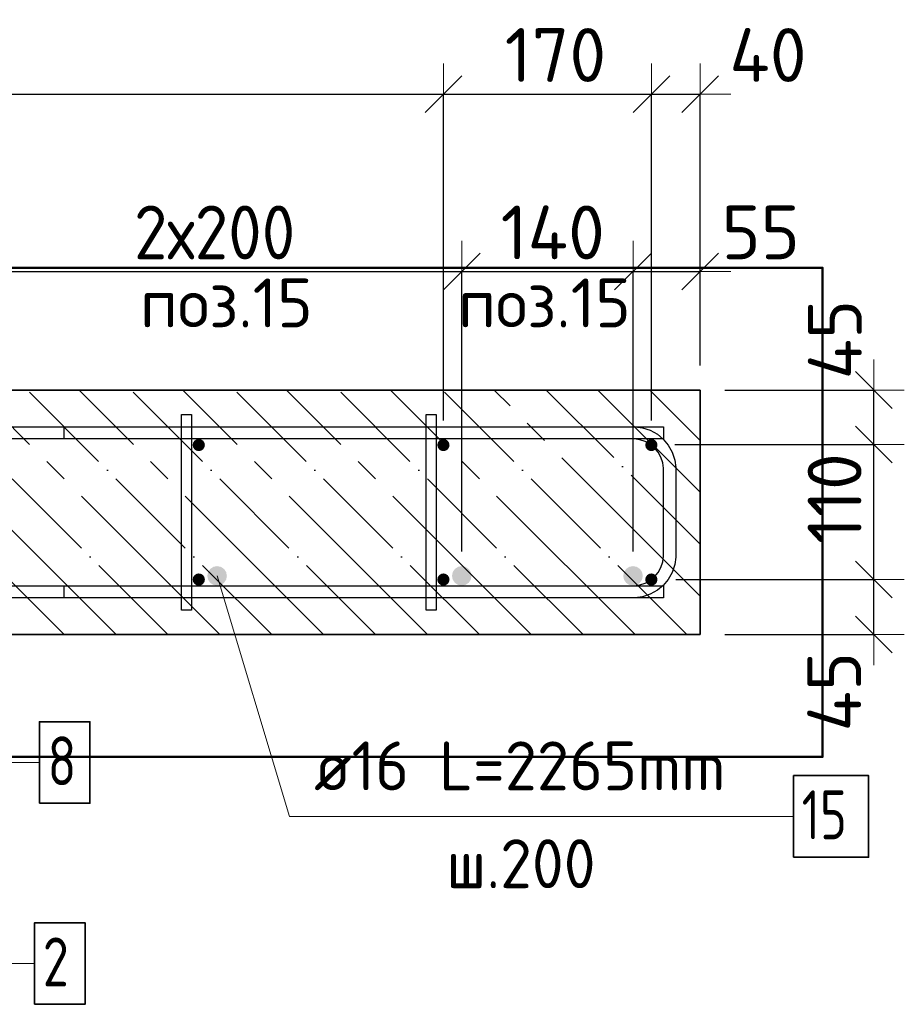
# Model space of a CAD drawing. Header units: millimetres. Extents: x -2995 to 60896, y -2809 to 57831.
# Tile 83 of 169: x 40018 to 40741, y 20949 to 21755. Entities that reach past the tile are written whole.
import ezdxf

# ---------------------------------------------------------------- set-up
doc = ezdxf.new("R2010")
doc.units = ezdxf.units.MM
doc.header["$PDMODE"] = 65
doc.linetypes.add('______11', pattern=[100, 80, -10, 0, -10])
doc.linetypes.add('______5', pattern=[220, 160, -20, 20, -20])
for name, color, linetype, lineweight in [('Standard', 7, 'Continuous', 25), ('Арм.стержн. Арматура края', 96, 'Continuous', 35), ('Арм.стержн. вертикальными 1', 22, 'Continuous', 35), ('Арм.стержн.горизонт. 1', 180, 'Continuous', 35), ('Размерная линия_ общее', 7, 'Continuous', 13)]:
    doc.layers.add(name, color=color, linetype=linetype, lineweight=lineweight)
doc.layers.add('Арм.стержн. вертикальными 2', color=7, linetype='Continuous', lineweight=35, true_color=0x006e00)
doc.layers.add('Арм.стержн.Стяжки', color=7, linetype='Continuous', lineweight=35, true_color=0x501e0f)
doc.styles.add('ISOCPEUR', font='ISOCPEUR')
doc.dimstyles.new('DIMSTYLE_3', dxfattribs={"dimtxt": 44, "dimasz": 50, "dimexe": 0, "dimexo": 0, "dimgap": 22, "dimtad": 2, "dimdec": 0, "dimrnd": 5, "dimzin": 12, "dimdsep": 46, "dimtxsty": 'ISOCPEUR', "dimblk1": 'ALL_ML_STRICH', "dimblk2": 'ALL_ML_STRICH', "dimsah": 1, "dimcen": 0, "dimclrd": 7, "dimclre": 256, "dimclrt": 7, "dimadec": 0, "dimazin": 0, "dimtfac": 1, "dimtdec": 0, "dimtix": 1, "dimtmove": 2, "dimatfit": 3, "dimfxl": 0, "dimtvp": 1.2, "dimtzin": 0, "dimlwd": 0, "dimlwe": -3, "dimarcsym": 0})
doc.dimstyles.new('DIMSTYLE_5', dxfattribs={"dimtxt": 44, "dimasz": 50, "dimexe": 0, "dimexo": 0, "dimgap": 22, "dimtad": 2, "dimdec": 0, "dimrnd": 5, "dimzin": 12, "dimdsep": 46, "dimtxsty": 'ISOCPEUR', "dimblk1": 'ALL_ML_STRICH', "dimblk2": 'ALL_ML_STRICH', "dimsah": 1, "dimcen": 0, "dimclrd": 7, "dimclre": 256, "dimclrt": 7, "dimadec": 0, "dimazin": 0, "dimtfac": 1, "dimtdec": 0, "dimtix": 1, "dimtmove": 2, "dimatfit": 3, "dimfxl": 0, "dimtzin": 0, "dimlwd": 0, "dimlwe": -3, "dimarcsym": 0})

# ---------------------------------------------------------------- blocks, each defined once
blk = doc.blocks.new('ALL_ML_STRICH')
at = {"color": 0, "linetype": 'ByBlock', "lineweight": -2}
for p, q in [((0, -0.5), (0, 0.5)), ((-0.3, -0.3), (0.3, 0.3)), ((-1, 0), (0.5, 0))]:
    blk.add_line(p, q, dxfattribs=at)
blk = doc.blocks.new('*D195')
at = {"layer": 'DEFPOINTS', "color": 7, "linetype": 'Continuous', "lineweight": 13, "transparency": 33554687}
for p in [(40534.04, 21296.79), (40574.04, 21251.79), (40715.83, 21251.79)]:
    blk.add_point(p, dxfattribs=at)
at = {"layer": 'Размерная линия_ общее', "color": 253, "linetype": 'Continuous', "lineweight": -2, "true_color": 0xa0a0a0, "transparency": 33554687}
for p, q in [((40554.04, 21296.79), (40715.83, 21296.79)), ((40594.04, 21251.79), (40715.83, 21251.79))]:
    blk.add_line(p, q, dxfattribs=at)
at = {"layer": 'Размерная линия_ общее', "color": 7, "linetype": 'Continuous', "lineweight": -2, "transparency": 33554687}
blk.add_line((40715.83, 21251.79), (40715.83, 21296.79), dxfattribs=at)
at = {"layer": 'Размерная линия_ общее', "color": 7, "linetype": 'Continuous', "lineweight": 13, "transparency": 33554687, "xscale": 50, "yscale": 50, "zscale": 50}
for p, rotation in [((40715.83, 21296.79), 90), ((40715.83, 21251.79), 270)]:
    blk.add_blockref('ALL_ML_STRICH', p, dxfattribs=dict(at, rotation=rotation))
at = {"layer": 'Размерная линия_ общее', "color": 7, "linetype": 'Continuous', "lineweight": 13, "transparency": 33554687, "insert": (40683.52, 21205.11), "char_height": 44, "width": 88, "attachment_point": 5, "rotation": 90, "style": 'ISOCPEUR'}
blk.add_mtext('\\A1;{45}', dxfattribs=at)
blk = doc.blocks.new('*D196')
at = {"layer": 'DEFPOINTS', "color": 7, "linetype": 'Continuous', "lineweight": 13, "transparency": 33554687}
for p in [(40533.3, 21407.3), (40534.04, 21296.79), (40715.83, 21296.79)]:
    blk.add_point(p, dxfattribs=at)
at = {"layer": 'Размерная линия_ общее', "color": 253, "linetype": 'Continuous', "lineweight": -2, "true_color": 0xa0a0a0, "transparency": 33554687}
for p, q in [((40553.3, 21407.3), (40715.83, 21407.3)), ((40554.04, 21296.79), (40715.83, 21296.79))]:
    blk.add_line(p, q, dxfattribs=at)
at = {"layer": 'Размерная линия_ общее', "color": 7, "linetype": 'Continuous', "lineweight": -2, "transparency": 33554687}
blk.add_line((40715.83, 21296.79), (40715.83, 21407.3), dxfattribs=at)
at = {"layer": 'Размерная линия_ общее', "color": 7, "linetype": 'Continuous', "lineweight": 13, "transparency": 33554687, "xscale": 50, "yscale": 50, "zscale": 50}
for p, rotation in [((40715.83, 21407.3), 90), ((40715.83, 21296.79), 270)]:
    blk.add_blockref('ALL_ML_STRICH', p, dxfattribs=dict(at, rotation=rotation))
at = {"layer": 'Размерная линия_ общее', "color": 7, "linetype": 'Continuous', "lineweight": 13, "transparency": 33554687, "insert": (40683.83, 21363.04), "char_height": 44, "width": 132, "attachment_point": 5, "rotation": 90, "style": 'ISOCPEUR'}
blk.add_mtext('\\A1;{110}', dxfattribs=at)
blk = doc.blocks.new('*D197')
at = {"layer": 'DEFPOINTS', "color": 7, "linetype": 'Continuous', "lineweight": 13, "transparency": 33554687}
for p in [(40574.04, 21451.79), (40533.3, 21407.3), (40715.83, 21407.3)]:
    blk.add_point(p, dxfattribs=at)
at = {"layer": 'Размерная линия_ общее', "color": 253, "linetype": 'Continuous', "lineweight": -2, "true_color": 0xa0a0a0, "transparency": 33554687}
for p, q in [((40594.04, 21451.79), (40715.83, 21451.79)), ((40553.3, 21407.3), (40715.83, 21407.3))]:
    blk.add_line(p, q, dxfattribs=at)
at = {"layer": 'Размерная линия_ общее', "color": 7, "linetype": 'Continuous', "lineweight": -2, "transparency": 33554687}
blk.add_line((40715.83, 21407.3), (40715.83, 21451.79), dxfattribs=at)
at = {"layer": 'Размерная линия_ общее', "color": 7, "linetype": 'Continuous', "lineweight": 13, "transparency": 33554687, "xscale": 50, "yscale": 50, "zscale": 50}
for p, rotation in [((40715.83, 21451.79), 90), ((40715.83, 21407.3), 270)]:
    blk.add_blockref('ALL_ML_STRICH', p, dxfattribs=dict(at, rotation=rotation))
at = {"layer": 'Размерная линия_ общее', "color": 7, "linetype": 'Continuous', "lineweight": 13, "transparency": 33554687, "insert": (40684.07, 21493.01), "char_height": 44, "width": 88, "attachment_point": 5, "rotation": 90, "style": 'ISOCPEUR'}
blk.add_mtext('\\A1;{45}', dxfattribs=at)
blk = doc.blocks.new('*D201')
at = {"layer": 'DEFPOINTS', "color": 7, "linetype": 'Continuous', "lineweight": 13, "transparency": 33554687}
for p in [(39979.04, 21548.64), (39979.04, 21299.79), (40379.04, 21299.79)]:
    blk.add_point(p, dxfattribs=at)
at = {"layer": 'Размерная линия_ общее', "color": 253, "linetype": 'Continuous', "lineweight": -2, "true_color": 0xa0a0a0, "transparency": 33554687}
for p, q in [((39979.04, 21319.79), (39979.04, 21548.64)), ((40379.04, 21319.79), (40379.04, 21548.64))]:
    blk.add_line(p, q, dxfattribs=at)
at = {"layer": 'Размерная линия_ общее', "color": 7, "linetype": 'Continuous', "lineweight": -2, "transparency": 33554687}
blk.add_line((39979.04, 21548.64), (40379.04, 21548.64), dxfattribs=at)
at = {"layer": 'Размерная линия_ общее', "color": 7, "linetype": 'Continuous', "lineweight": 13, "transparency": 33554687, "xscale": 50, "yscale": 50, "zscale": 50, "rotation": 180}
blk.add_blockref('ALL_ML_STRICH', (39979.04, 21548.64), dxfattribs=at)
at = {"layer": 'Размерная линия_ общее', "color": 7, "linetype": 'Continuous', "lineweight": 13, "transparency": 33554687, "xscale": 50, "yscale": 50, "zscale": 50}
blk.add_blockref('ALL_ML_STRICH', (40379.04, 21548.64), dxfattribs=at)
at = {"layer": 'Размерная линия_ общее', "color": 7, "linetype": 'Continuous', "lineweight": 13, "transparency": 33554687, "insert": (40111.04, 21602.64), "char_height": 44, "width": 2.2, "attachment_point": 1, "line_spacing_factor": 0.60241, "style": 'ISOCPEUR'}
blk.add_mtext('\\W0.91;2х200', dxfattribs=at)
blk = doc.blocks.new('*D202')
at = {"layer": 'DEFPOINTS', "color": 7, "linetype": 'Continuous', "lineweight": 13, "transparency": 33554687}
for p in [(40379.04, 21548.64), (40379.04, 21299.79), (40519.04, 21299.79)]:
    blk.add_point(p, dxfattribs=at)
at = {"layer": 'Размерная линия_ общее', "color": 253, "linetype": 'Continuous', "lineweight": -2, "true_color": 0xa0a0a0, "transparency": 33554687}
for p, q in [((40379.04, 21319.79), (40379.04, 21548.64)), ((40519.04, 21319.79), (40519.04, 21548.64))]:
    blk.add_line(p, q, dxfattribs=at)
at = {"layer": 'Размерная линия_ общее', "color": 7, "linetype": 'Continuous', "lineweight": -2, "transparency": 33554687}
blk.add_line((40379.04, 21548.64), (40519.04, 21548.64), dxfattribs=at)
at = {"layer": 'Размерная линия_ общее', "color": 7, "linetype": 'Continuous', "lineweight": 13, "transparency": 33554687, "xscale": 50, "yscale": 50, "zscale": 50, "rotation": 180}
blk.add_blockref('ALL_ML_STRICH', (40379.04, 21548.64), dxfattribs=at)
at = {"layer": 'Размерная линия_ общее', "color": 7, "linetype": 'Continuous', "lineweight": 13, "transparency": 33554687, "xscale": 50, "yscale": 50, "zscale": 50}
blk.add_blockref('ALL_ML_STRICH', (40519.04, 21548.64), dxfattribs=at)
at = {"layer": 'Размерная линия_ общее', "color": 7, "linetype": 'Continuous', "lineweight": 13, "transparency": 33554687, "insert": (40453.44, 21580.64), "char_height": 44, "width": 132, "attachment_point": 5, "style": 'ISOCPEUR'}
blk.add_mtext('\\A1;{140}', dxfattribs=at)
blk = doc.blocks.new('*D203')
at = {"layer": 'DEFPOINTS', "color": 7, "linetype": 'Continuous', "lineweight": 13, "transparency": 33554687}
for p in [(40519.04, 21548.64), (40574.04, 21451.79), (40519.04, 21299.79)]:
    blk.add_point(p, dxfattribs=at)
at = {"layer": 'Размерная линия_ общее', "color": 253, "linetype": 'Continuous', "lineweight": -2, "true_color": 0xa0a0a0, "transparency": 33554687}
for p, q in [((40519.04, 21319.79), (40519.04, 21548.64)), ((40574.04, 21471.79), (40574.04, 21548.64))]:
    blk.add_line(p, q, dxfattribs=at)
at = {"layer": 'Размерная линия_ общее', "color": 7, "linetype": 'Continuous', "lineweight": -2, "transparency": 33554687}
blk.add_line((40519.04, 21548.64), (40574.04, 21548.64), dxfattribs=at)
at = {"layer": 'Размерная линия_ общее', "color": 7, "linetype": 'Continuous', "lineweight": 13, "transparency": 33554687, "xscale": 50, "yscale": 50, "zscale": 50, "rotation": 180}
blk.add_blockref('ALL_ML_STRICH', (40519.04, 21548.64), dxfattribs=at)
at = {"layer": 'Размерная линия_ общее', "color": 7, "linetype": 'Continuous', "lineweight": 13, "transparency": 33554687, "xscale": 50, "yscale": 50, "zscale": 50}
blk.add_blockref('ALL_ML_STRICH', (40574.04, 21548.64), dxfattribs=at)
at = {"layer": 'Размерная линия_ общее', "color": 7, "linetype": 'Continuous', "lineweight": 13, "transparency": 33554687, "insert": (40623.43, 21580.71), "char_height": 44, "width": 88, "attachment_point": 5, "style": 'ISOCPEUR'}
blk.add_mtext('\\A1;{55}', dxfattribs=at)
blk = doc.blocks.new('*D375')
at = {"layer": 'DEFPOINTS', "color": 7, "linetype": 'Continuous', "lineweight": 13, "transparency": 33554687}
for p in [(39164.04, 21693.73), (39164.04, 21406.79), (40364.04, 21406.79)]:
    blk.add_point(p, dxfattribs=at)
at = {"layer": 'Размерная линия_ общее', "color": 253, "linetype": 'Continuous', "lineweight": -2, "true_color": 0xa0a0a0, "transparency": 33554687}
for p, q in [((39164.04, 21426.79), (39164.04, 21693.73)), ((40364.04, 21426.79), (40364.04, 21693.73))]:
    blk.add_line(p, q, dxfattribs=at)
at = {"layer": 'Размерная линия_ общее', "color": 7, "linetype": 'Continuous', "lineweight": -2, "transparency": 33554687}
blk.add_line((39164.04, 21693.73), (40364.04, 21693.73), dxfattribs=at)
at = {"layer": 'Размерная линия_ общее', "color": 7, "linetype": 'Continuous', "lineweight": 13, "transparency": 33554687, "xscale": 50, "yscale": 50, "zscale": 50, "rotation": 180}
blk.add_blockref('ALL_ML_STRICH', (39164.04, 21693.73), dxfattribs=at)
at = {"layer": 'Размерная линия_ общее', "color": 7, "linetype": 'Continuous', "lineweight": 13, "transparency": 33554687, "xscale": 50, "yscale": 50, "zscale": 50}
blk.add_blockref('ALL_ML_STRICH', (40364.04, 21693.73), dxfattribs=at)
at = {"layer": 'Размерная линия_ общее', "color": 7, "linetype": 'Continuous', "lineweight": 13, "transparency": 33554687, "insert": (39630.04, 21747.73), "char_height": 44, "width": 2.2, "attachment_point": 1, "line_spacing_factor": 0.60241, "style": 'ISOCPEUR'}
blk.add_mtext('\\W0.91;6х200=1200', dxfattribs=at)
blk = doc.blocks.new('*D376')
at = {"layer": 'DEFPOINTS', "color": 7, "linetype": 'Continuous', "lineweight": 13, "transparency": 33554687}
for p in [(40364.04, 21693.73), (40364.04, 21406.79), (40534.04, 21406.79)]:
    blk.add_point(p, dxfattribs=at)
at = {"layer": 'Размерная линия_ общее', "color": 253, "linetype": 'Continuous', "lineweight": -2, "true_color": 0xa0a0a0, "transparency": 33554687}
for p, q in [((40364.04, 21426.79), (40364.04, 21693.73)), ((40534.04, 21426.79), (40534.04, 21693.73))]:
    blk.add_line(p, q, dxfattribs=at)
at = {"layer": 'Размерная линия_ общее', "color": 7, "linetype": 'Continuous', "lineweight": -2, "transparency": 33554687}
blk.add_line((40364.04, 21693.73), (40534.04, 21693.73), dxfattribs=at)
at = {"layer": 'Размерная линия_ общее', "color": 7, "linetype": 'Continuous', "lineweight": 13, "transparency": 33554687, "xscale": 50, "yscale": 50, "zscale": 50, "rotation": 180}
blk.add_blockref('ALL_ML_STRICH', (40364.04, 21693.73), dxfattribs=at)
at = {"layer": 'Размерная линия_ общее', "color": 7, "linetype": 'Continuous', "lineweight": 13, "transparency": 33554687, "xscale": 50, "yscale": 50, "zscale": 50}
blk.add_blockref('ALL_ML_STRICH', (40534.04, 21693.73), dxfattribs=at)
at = {"layer": 'Размерная линия_ общее', "color": 7, "linetype": 'Continuous', "lineweight": 13, "transparency": 33554687, "insert": (40455.64, 21725.73), "char_height": 44, "width": 132, "attachment_point": 5, "style": 'ISOCPEUR'}
blk.add_mtext('\\A1;{170}', dxfattribs=at)
blk = doc.blocks.new('*D377')
at = {"layer": 'DEFPOINTS', "color": 7, "linetype": 'Continuous', "lineweight": 13, "transparency": 33554687}
for p in [(40534.04, 21693.73), (40574.04, 21451.79), (40534.04, 21406.79)]:
    blk.add_point(p, dxfattribs=at)
at = {"layer": 'Размерная линия_ общее', "color": 253, "linetype": 'Continuous', "lineweight": -2, "true_color": 0xa0a0a0, "transparency": 33554687}
for p, q in [((40534.04, 21426.79), (40534.04, 21693.73)), ((40574.04, 21471.79), (40574.04, 21693.73))]:
    blk.add_line(p, q, dxfattribs=at)
at = {"layer": 'Размерная линия_ общее', "color": 7, "linetype": 'Continuous', "lineweight": -2, "transparency": 33554687}
blk.add_line((40534.04, 21693.73), (40574.04, 21693.73), dxfattribs=at)
at = {"layer": 'Размерная линия_ общее', "color": 7, "linetype": 'Continuous', "lineweight": 13, "transparency": 33554687, "xscale": 50, "yscale": 50, "zscale": 50, "rotation": 180}
blk.add_blockref('ALL_ML_STRICH', (40534.04, 21693.73), dxfattribs=at)
at = {"layer": 'Размерная линия_ общее', "color": 7, "linetype": 'Continuous', "lineweight": 13, "transparency": 33554687, "xscale": 50, "yscale": 50, "zscale": 50}
blk.add_blockref('ALL_ML_STRICH', (40574.04, 21693.73), dxfattribs=at)
at = {"layer": 'Размерная линия_ общее', "color": 7, "linetype": 'Continuous', "lineweight": 13, "transparency": 33554687, "insert": (40629.39, 21725.72), "char_height": 44, "width": 88, "attachment_point": 5, "style": 'ISOCPEUR'}
blk.add_mtext('\\A1;{40}', dxfattribs=at)

msp = doc.modelspace()

# ---------------------------------------------------------------- hatches: boundary and pattern name
at = {"layer": 'Арм.стержн. вертикальными 1', "linetype": 'Continuous', "lineweight": 50, "transparency": 33554687}
for points in [[(40164.04, 21401.79), (40165.96, 21402.17), (40167.58, 21403.25), (40168.66, 21404.87), (40169.04, 21406.79), (40168.66, 21408.7), (40167.58, 21410.32), (40165.96, 21411.41), (40164.04, 21411.79), (40162.13, 21411.41), (40160.51, 21410.32), (40159.42, 21408.7), (40159.04, 21406.79), (40159.42, 21404.87), (40160.51, 21403.25), (40162.13, 21402.17)], [(40364.04, 21401.79), (40365.96, 21402.17), (40367.58, 21403.25), (40368.66, 21404.87), (40369.04, 21406.79), (40368.66, 21408.7), (40367.58, 21410.32), (40365.96, 21411.41), (40364.04, 21411.79), (40362.13, 21411.41), (40360.51, 21410.32), (40359.42, 21408.7), (40359.04, 21406.79), (40359.42, 21404.87), (40360.51, 21403.25), (40362.13, 21402.17)], [(40534.04, 21401.79), (40535.96, 21402.17), (40537.58, 21403.25), (40538.66, 21404.87), (40539.04, 21406.79), (40538.66, 21408.7), (40537.58, 21410.32), (40535.96, 21411.41), (40534.04, 21411.79), (40532.13, 21411.41), (40530.51, 21410.32), (40529.42, 21408.7), (40529.04, 21406.79), (40529.42, 21404.87), (40530.51, 21403.25), (40532.13, 21402.17)], [(40164.04, 21291.79), (40165.96, 21292.17), (40167.58, 21293.25), (40168.66, 21294.87), (40169.04, 21296.79), (40168.66, 21298.7), (40167.58, 21300.32), (40165.96, 21301.41), (40164.04, 21301.79), (40162.13, 21301.41), (40160.51, 21300.32), (40159.42, 21298.7), (40159.04, 21296.79), (40159.42, 21294.87), (40160.51, 21293.25), (40162.13, 21292.17)], [(40364.04, 21291.79), (40365.96, 21292.17), (40367.58, 21293.25), (40368.66, 21294.87), (40369.04, 21296.79), (40368.66, 21298.7), (40367.58, 21300.32), (40365.96, 21301.41), (40364.04, 21301.79), (40362.13, 21301.41), (40360.51, 21300.32), (40359.42, 21298.7), (40359.04, 21296.79), (40359.42, 21294.87), (40360.51, 21293.25), (40362.13, 21292.17)], [(40534.04, 21291.79), (40535.96, 21292.17), (40537.58, 21293.25), (40538.66, 21294.87), (40539.04, 21296.79), (40538.66, 21298.7), (40537.58, 21300.32), (40535.96, 21301.41), (40534.04, 21301.79), (40532.13, 21301.41), (40530.51, 21300.32), (40529.42, 21298.7), (40529.04, 21296.79), (40529.42, 21294.87), (40530.51, 21293.25), (40532.13, 21292.17)]]:
    msp.add_hatch(color=4, dxfattribs=at).paths.add_polyline_path(points)
at = {"layer": 'Арм.стержн. вертикальными 2', "linetype": 'Continuous', "lineweight": 50, "transparency": 33554687}
for points in [[(40179.04, 21291.79), (40182.1, 21292.4), (40184.7, 21294.13), (40186.43, 21296.73), (40187.04, 21299.79), (40186.43, 21302.85), (40184.7, 21305.44), (40182.1, 21307.18), (40179.04, 21307.79), (40175.98, 21307.18), (40173.39, 21305.44), (40171.65, 21302.85), (40171.04, 21299.79), (40171.65, 21296.73), (40173.39, 21294.13), (40175.98, 21292.4)], [(40379.04, 21291.79), (40382.1, 21292.4), (40384.7, 21294.13), (40386.43, 21296.73), (40387.04, 21299.79), (40386.43, 21302.85), (40384.7, 21305.44), (40382.1, 21307.18), (40379.04, 21307.79), (40375.98, 21307.18), (40373.39, 21305.44), (40371.65, 21302.85), (40371.04, 21299.79), (40371.65, 21296.73), (40373.39, 21294.13), (40375.98, 21292.4)], [(40519.04, 21291.79), (40522.1, 21292.4), (40524.7, 21294.13), (40526.43, 21296.73), (40527.04, 21299.79), (40526.43, 21302.85), (40524.7, 21305.44), (40522.1, 21307.18), (40519.04, 21307.79), (40515.98, 21307.18), (40513.39, 21305.44), (40511.65, 21302.85), (40511.04, 21299.79), (40511.65, 21296.73), (40513.39, 21294.13), (40515.98, 21292.4)]]:
    msp.add_hatch(color=7, dxfattribs=at).paths.add_polyline_path(points)

# ---------------------------------------------------------------- linework, layer by layer
at = {"layer": 'Standard', "color": 7, "linetype": 'Continuous', "lineweight": 50, "transparency": 33554687}
msp.add_lwpolyline([(39024.04, 21551.79), (39024.04, 21151.79), (40674.04, 21151.79), (40674.04, 21551.79), (39024.04, 21551.79)], dxfattribs=at)
at = {"layer": 'Арм.стержн. Арматура края', "color": 4, "linetype": 'Continuous', "lineweight": 25, "transparency": 33554687}
msp.add_lwpolyline([(40054.04, 21421.79), (40520.7, 21421.79), (40526.8, 21420.94), (40533.15, 21418.85), (40538.99, 21415.57), (40543.81, 21411.55), (40547.83, 21406.74), (40551.1, 21400.89), (40553.19, 21394.54), (40554.04, 21388.44), (40554.04, 21315.13), (40553.19, 21309.03), (40551.1, 21302.68), (40547.83, 21296.84), (40543.81, 21292.02), (40538.99, 21288), (40533.15, 21284.73), (40526.8, 21282.64), (40520.7, 21281.79), (40054.04, 21281.79), (40054.04, 21291.79), (40520, 21291.79), (40524.52, 21292.42), (40529.1, 21293.93), (40533.3, 21296.27), (40536.71, 21299.12), (40539.56, 21302.54), (40541.91, 21306.73), (40543.41, 21311.31), (40544.04, 21315.83), (40544.04, 21387.75), (40543.41, 21392.27), (40541.91, 21396.85), (40539.56, 21401.04), (40536.71, 21404.45), (40533.3, 21407.3), (40529.1, 21409.65), (40524.52, 21411.16), (40520, 21411.79), (40054.04, 21411.79), (40054.04, 21421.79)], dxfattribs=at)
msp.add_lwpolyline([(40054.04, 21421.79), (40520.7, 21421.79), (40526.8, 21420.94), (40533.15, 21418.85), (40538.99, 21415.57), (40543.81, 21411.55), (40547.83, 21406.74), (40551.1, 21400.89), (40553.19, 21394.54), (40554.04, 21388.44), (40554.04, 21315.13), (40553.19, 21309.03), (40551.1, 21302.68), (40547.83, 21296.84), (40543.81, 21292.02), (40538.99, 21288), (40533.15, 21284.73), (40526.8, 21282.64), (40520.7, 21281.79), (40054.04, 21281.79), (40054.04, 21291.79), (40520, 21291.79), (40524.52, 21292.42), (40529.1, 21293.93), (40533.3, 21296.27), (40536.71, 21299.12), (40539.56, 21302.54), (40541.91, 21306.73), (40543.41, 21311.31), (40544.04, 21315.83), (40544.04, 21387.75), (40543.41, 21392.27), (40541.91, 21396.85), (40539.56, 21401.04), (40536.71, 21404.45), (40533.3, 21407.3), (40529.1, 21409.65), (40524.52, 21411.16), (40520, 21411.79), (40054.04, 21411.79), (40054.04, 21421.79)], dxfattribs=at)
msp.add_lwpolyline([(40054.04, 21421.79), (40520.7, 21421.79), (40526.8, 21420.94), (40533.15, 21418.85), (40538.99, 21415.57), (40543.81, 21411.55), (40547.83, 21406.74), (40551.1, 21400.89), (40553.19, 21394.54), (40554.04, 21388.44), (40554.04, 21315.13), (40553.19, 21309.03), (40551.1, 21302.68), (40547.83, 21296.84), (40543.81, 21292.02), (40538.99, 21288), (40533.15, 21284.73), (40526.8, 21282.64), (40520.7, 21281.79), (40054.04, 21281.79), (40054.04, 21291.79), (40520, 21291.79), (40524.52, 21292.42), (40529.1, 21293.93), (40533.3, 21296.27), (40536.71, 21299.12), (40539.56, 21302.54), (40541.91, 21306.73), (40543.41, 21311.31), (40544.04, 21315.83), (40544.04, 21387.75), (40543.41, 21392.27), (40541.91, 21396.85), (40539.56, 21401.04), (40536.71, 21404.45), (40533.3, 21407.3), (40529.1, 21409.65), (40524.52, 21411.16), (40520, 21411.79), (40054.04, 21411.79), (40054.04, 21421.79)], dxfattribs=at)
msp.add_lwpolyline([(40054.04, 21421.79), (40520.7, 21421.79), (40526.8, 21420.94), (40533.15, 21418.85), (40538.99, 21415.57), (40543.81, 21411.55), (40547.83, 21406.74), (40551.1, 21400.89), (40553.19, 21394.54), (40554.04, 21388.44), (40554.04, 21315.13), (40553.19, 21309.03), (40551.1, 21302.68), (40547.83, 21296.84), (40543.81, 21292.02), (40538.99, 21288), (40533.15, 21284.73), (40526.8, 21282.64), (40520.7, 21281.79), (40054.04, 21281.79), (40054.04, 21291.79), (40520, 21291.79), (40524.52, 21292.42), (40529.1, 21293.93), (40533.3, 21296.27), (40536.71, 21299.12), (40539.56, 21302.54), (40541.91, 21306.73), (40543.41, 21311.31), (40544.04, 21315.83), (40544.04, 21387.75), (40543.41, 21392.27), (40541.91, 21396.85), (40539.56, 21401.04), (40536.71, 21404.45), (40533.3, 21407.3), (40529.1, 21409.65), (40524.52, 21411.16), (40520, 21411.79), (40054.04, 21411.79), (40054.04, 21421.79)], dxfattribs=at)
msp.add_lwpolyline([(40054.04, 21421.79), (40520.7, 21421.79), (40526.8, 21420.94), (40533.15, 21418.85), (40538.99, 21415.57), (40543.81, 21411.55), (40547.83, 21406.74), (40551.1, 21400.89), (40553.19, 21394.54), (40554.04, 21388.44), (40554.04, 21315.13), (40553.19, 21309.03), (40551.1, 21302.68), (40547.83, 21296.84), (40543.81, 21292.02), (40538.99, 21288), (40533.15, 21284.73), (40526.8, 21282.64), (40520.7, 21281.79), (40054.04, 21281.79), (40054.04, 21291.79), (40520, 21291.79), (40524.52, 21292.42), (40529.1, 21293.93), (40533.3, 21296.27), (40536.71, 21299.12), (40539.56, 21302.54), (40541.91, 21306.73), (40543.41, 21311.31), (40544.04, 21315.83), (40544.04, 21387.75), (40543.41, 21392.27), (40541.91, 21396.85), (40539.56, 21401.04), (40536.71, 21404.45), (40533.3, 21407.3), (40529.1, 21409.65), (40524.52, 21411.16), (40520, 21411.79), (40054.04, 21411.79), (40054.04, 21421.79)], dxfattribs=at)
msp.add_lwpolyline([(40054.04, 21421.79), (40520.7, 21421.79), (40526.8, 21420.94), (40533.15, 21418.85), (40538.99, 21415.57), (40543.81, 21411.55), (40547.83, 21406.74), (40551.1, 21400.89), (40553.19, 21394.54), (40554.04, 21388.44), (40554.04, 21315.13), (40553.19, 21309.03), (40551.1, 21302.68), (40547.83, 21296.84), (40543.81, 21292.02), (40538.99, 21288), (40533.15, 21284.73), (40526.8, 21282.64), (40520.7, 21281.79), (40054.04, 21281.79), (40054.04, 21291.79), (40520, 21291.79), (40524.52, 21292.42), (40529.1, 21293.93), (40533.3, 21296.27), (40536.71, 21299.12), (40539.56, 21302.54), (40541.91, 21306.73), (40543.41, 21311.31), (40544.04, 21315.83), (40544.04, 21387.75), (40543.41, 21392.27), (40541.91, 21396.85), (40539.56, 21401.04), (40536.71, 21404.45), (40533.3, 21407.3), (40529.1, 21409.65), (40524.52, 21411.16), (40520, 21411.79), (40054.04, 21411.79), (40054.04, 21421.79)], dxfattribs=at)
msp.add_lwpolyline([(40054.04, 21421.79), (40520.7, 21421.79), (40526.8, 21420.94), (40533.15, 21418.85), (40538.99, 21415.57), (40543.81, 21411.55), (40547.83, 21406.74), (40551.1, 21400.89), (40553.19, 21394.54), (40554.04, 21388.44), (40554.04, 21315.13), (40553.19, 21309.03), (40551.1, 21302.68), (40547.83, 21296.84), (40543.81, 21292.02), (40538.99, 21288), (40533.15, 21284.73), (40526.8, 21282.64), (40520.7, 21281.79), (40054.04, 21281.79), (40054.04, 21291.79), (40520, 21291.79), (40524.52, 21292.42), (40529.1, 21293.93), (40533.3, 21296.27), (40536.71, 21299.12), (40539.56, 21302.54), (40541.91, 21306.73), (40543.41, 21311.31), (40544.04, 21315.83), (40544.04, 21387.75), (40543.41, 21392.27), (40541.91, 21396.85), (40539.56, 21401.04), (40536.71, 21404.45), (40533.3, 21407.3), (40529.1, 21409.65), (40524.52, 21411.16), (40520, 21411.79), (40054.04, 21411.79), (40054.04, 21421.79)], dxfattribs=at)
msp.add_lwpolyline([(40054.04, 21421.79), (40520.7, 21421.79), (40526.8, 21420.94), (40533.15, 21418.85), (40538.99, 21415.57), (40543.81, 21411.55), (40547.83, 21406.74), (40551.1, 21400.89), (40553.19, 21394.54), (40554.04, 21388.44), (40554.04, 21315.13), (40553.19, 21309.03), (40551.1, 21302.68), (40547.83, 21296.84), (40543.81, 21292.02), (40538.99, 21288), (40533.15, 21284.73), (40526.8, 21282.64), (40520.7, 21281.79), (40054.04, 21281.79), (40054.04, 21291.79), (40520, 21291.79), (40524.52, 21292.42), (40529.1, 21293.93), (40533.3, 21296.27), (40536.71, 21299.12), (40539.56, 21302.54), (40541.91, 21306.73), (40543.41, 21311.31), (40544.04, 21315.83), (40544.04, 21387.75), (40543.41, 21392.27), (40541.91, 21396.85), (40539.56, 21401.04), (40536.71, 21404.45), (40533.3, 21407.3), (40529.1, 21409.65), (40524.52, 21411.16), (40520, 21411.79), (40054.04, 21411.79), (40054.04, 21421.79)], dxfattribs=at)
msp.add_lwpolyline([(40054.04, 21421.79), (40520.7, 21421.79), (40526.8, 21420.94), (40533.15, 21418.85), (40538.99, 21415.57), (40543.81, 21411.55), (40547.83, 21406.74), (40551.1, 21400.89), (40553.19, 21394.54), (40554.04, 21388.44), (40554.04, 21315.13), (40553.19, 21309.03), (40551.1, 21302.68), (40547.83, 21296.84), (40543.81, 21292.02), (40538.99, 21288), (40533.15, 21284.73), (40526.8, 21282.64), (40520.7, 21281.79), (40054.04, 21281.79), (40054.04, 21291.79), (40520, 21291.79), (40524.52, 21292.42), (40529.1, 21293.93), (40533.3, 21296.27), (40536.71, 21299.12), (40539.56, 21302.54), (40541.91, 21306.73), (40543.41, 21311.31), (40544.04, 21315.83), (40544.04, 21387.75), (40543.41, 21392.27), (40541.91, 21396.85), (40539.56, 21401.04), (40536.71, 21404.45), (40533.3, 21407.3), (40529.1, 21409.65), (40524.52, 21411.16), (40520, 21411.79), (40054.04, 21411.79), (40054.04, 21421.79)], dxfattribs=at)
msp.add_lwpolyline([(40054.04, 21421.79), (40520.7, 21421.79), (40526.8, 21420.94), (40533.15, 21418.85), (40538.99, 21415.57), (40543.81, 21411.55), (40547.83, 21406.74), (40551.1, 21400.89), (40553.19, 21394.54), (40554.04, 21388.44), (40554.04, 21315.13), (40553.19, 21309.03), (40551.1, 21302.68), (40547.83, 21296.84), (40543.81, 21292.02), (40538.99, 21288), (40533.15, 21284.73), (40526.8, 21282.64), (40520.7, 21281.79), (40054.04, 21281.79), (40054.04, 21291.79), (40520, 21291.79), (40524.52, 21292.42), (40529.1, 21293.93), (40533.3, 21296.27), (40536.71, 21299.12), (40539.56, 21302.54), (40541.91, 21306.73), (40543.41, 21311.31), (40544.04, 21315.83), (40544.04, 21387.75), (40543.41, 21392.27), (40541.91, 21396.85), (40539.56, 21401.04), (40536.71, 21404.45), (40533.3, 21407.3), (40529.1, 21409.65), (40524.52, 21411.16), (40520, 21411.79), (40054.04, 21411.79), (40054.04, 21421.79)], dxfattribs=at)
msp.add_lwpolyline([(40054.04, 21421.79), (40520.7, 21421.79), (40526.8, 21420.94), (40533.15, 21418.85), (40538.99, 21415.57), (40543.81, 21411.55), (40547.83, 21406.74), (40551.1, 21400.89), (40553.19, 21394.54), (40554.04, 21388.44), (40554.04, 21315.13), (40553.19, 21309.03), (40551.1, 21302.68), (40547.83, 21296.84), (40543.81, 21292.02), (40538.99, 21288), (40533.15, 21284.73), (40526.8, 21282.64), (40520.7, 21281.79), (40054.04, 21281.79), (40054.04, 21291.79), (40520, 21291.79), (40524.52, 21292.42), (40529.1, 21293.93), (40533.3, 21296.27), (40536.71, 21299.12), (40539.56, 21302.54), (40541.91, 21306.73), (40543.41, 21311.31), (40544.04, 21315.83), (40544.04, 21387.75), (40543.41, 21392.27), (40541.91, 21396.85), (40539.56, 21401.04), (40536.71, 21404.45), (40533.3, 21407.3), (40529.1, 21409.65), (40524.52, 21411.16), (40520, 21411.79), (40054.04, 21411.79), (40054.04, 21421.79)], dxfattribs=at)
at = {"layer": 'Арм.стержн. вертикальными 1', "color": 7, "linetype": 'Continuous', "lineweight": 13, "transparency": 33554687}
for p, q in [((39617.77, 21147.22), (40033.77, 21147.22)), ((39613.8, 20982.79), (40029.8, 20982.79))]:
    msp.add_line(p, q, dxfattribs=at)
at = {"layer": 'Арм.стержн. вертикальными 1', "color": 7, "linetype": 'Continuous', "lineweight": 35, "transparency": 33554687}
for points in [[(40033.77, 21113.89), (40075.1, 21113.89), (40075.1, 21180.56), (40033.77, 21180.56), (40033.77, 21113.89)], [(40029.8, 20949.46), (40071.14, 20949.46), (40071.14, 21016.13), (40029.8, 21016.13), (40029.8, 20949.46)]]:
    msp.add_lwpolyline(points, dxfattribs=at)
at = {"layer": 'Арм.стержн. вертикальными 2', "color": 7, "linetype": 'Continuous', "lineweight": 13, "transparency": 33554687}
for q in [(40179.04, 21299.79), (40650.29, 21103.1)]:
    msp.add_line((40238.29, 21103.1), q, dxfattribs=at)
at = {"layer": 'Арм.стержн. вертикальными 2', "color": 7, "linetype": 'Continuous', "lineweight": 35, "transparency": 33554687}
msp.add_lwpolyline([(40650.29, 21069.77), (40711.62, 21069.77), (40711.62, 21136.43), (40650.29, 21136.43), (40650.29, 21069.77)], dxfattribs=at)
at = {"layer": 'Арм.стержн.горизонт. 1', "color": 52, "linetype": 'Continuous', "lineweight": 25, "transparency": 33554687}
for p, q in [((40574.04, 21451.79), (39124.04, 21451.79)), ((40574.04, 21251.79), (39124.04, 21251.79))]:
    msp.add_line(p, q, dxfattribs=at)
at = {"layer": 'Арм.стержн.горизонт. 1', "color": 4, "linetype": 'Continuous', "lineweight": 25, "transparency": 33554687}
for points in [[(39154.04, 21421.79), (40544.04, 21421.79), (40544.04, 21411.79), (39154.04, 21411.79), (39154.04, 21421.79)], [(39154.04, 21421.79), (40544.04, 21421.79), (40544.04, 21411.79), (39154.04, 21411.79), (39154.04, 21421.79)], [(39154.04, 21421.79), (40544.04, 21421.79), (40544.04, 21411.79), (39154.04, 21411.79), (39154.04, 21421.79)], [(39154.04, 21421.79), (40544.04, 21421.79), (40544.04, 21411.79), (39154.04, 21411.79), (39154.04, 21421.79)], [(39154.04, 21421.79), (40544.04, 21421.79), (40544.04, 21411.79), (39154.04, 21411.79), (39154.04, 21421.79)], [(39154.04, 21421.79), (40544.04, 21421.79), (40544.04, 21411.79), (39154.04, 21411.79), (39154.04, 21421.79)], [(39154.04, 21421.79), (40544.04, 21421.79), (40544.04, 21411.79), (39154.04, 21411.79), (39154.04, 21421.79)], [(39154.04, 21421.79), (40544.04, 21421.79), (40544.04, 21411.79), (39154.04, 21411.79), (39154.04, 21421.79)], [(39154.04, 21421.79), (40544.04, 21421.79), (40544.04, 21411.79), (39154.04, 21411.79), (39154.04, 21421.79)], [(39154.04, 21421.79), (40544.04, 21421.79), (40544.04, 21411.79), (39154.04, 21411.79), (39154.04, 21421.79)], [(39154.04, 21421.79), (40544.04, 21421.79), (40544.04, 21411.79), (39154.04, 21411.79), (39154.04, 21421.79)], [(39154.04, 21291.79), (40544.04, 21291.79), (40544.04, 21281.79), (39154.04, 21281.79), (39154.04, 21291.79)], [(39154.04, 21291.79), (40544.04, 21291.79), (40544.04, 21281.79), (39154.04, 21281.79), (39154.04, 21291.79)], [(39154.04, 21291.79), (40544.04, 21291.79), (40544.04, 21281.79), (39154.04, 21281.79), (39154.04, 21291.79)], [(39154.04, 21291.79), (40544.04, 21291.79), (40544.04, 21281.79), (39154.04, 21281.79), (39154.04, 21291.79)], [(39154.04, 21291.79), (40544.04, 21291.79), (40544.04, 21281.79), (39154.04, 21281.79), (39154.04, 21291.79)], [(39154.04, 21291.79), (40544.04, 21291.79), (40544.04, 21281.79), (39154.04, 21281.79), (39154.04, 21291.79)], [(39154.04, 21291.79), (40544.04, 21291.79), (40544.04, 21281.79), (39154.04, 21281.79), (39154.04, 21291.79)], [(39154.04, 21291.79), (40544.04, 21291.79), (40544.04, 21281.79), (39154.04, 21281.79), (39154.04, 21291.79)], [(39154.04, 21291.79), (40544.04, 21291.79), (40544.04, 21281.79), (39154.04, 21281.79), (39154.04, 21291.79)], [(39154.04, 21291.79), (40544.04, 21291.79), (40544.04, 21281.79), (39154.04, 21281.79), (39154.04, 21291.79)], [(39154.04, 21291.79), (40544.04, 21291.79), (40544.04, 21281.79), (39154.04, 21281.79), (39154.04, 21291.79)]]:
    msp.add_lwpolyline(points, dxfattribs=at)
at = {"layer": 'Арм.стержн.Стяжки', "color": 40, "linetype": 'Continuous', "lineweight": 25, "transparency": 33554687}
for points in [[(40158.04, 21431.79), (40158.04, 21271.79), (40150.04, 21271.79), (40150.04, 21431.79), (40158.04, 21431.79)], [(40158.04, 21431.79), (40158.04, 21271.79), (40150.04, 21271.79), (40150.04, 21431.79), (40158.04, 21431.79)], [(40158.04, 21431.79), (40158.04, 21271.79), (40150.04, 21271.79), (40150.04, 21431.79), (40158.04, 21431.79)], [(40158.04, 21431.79), (40158.04, 21271.79), (40150.04, 21271.79), (40150.04, 21431.79), (40158.04, 21431.79)], [(40358.04, 21431.79), (40358.04, 21271.79), (40350.04, 21271.79), (40350.04, 21431.79), (40358.04, 21431.79)], [(40358.04, 21431.79), (40358.04, 21271.79), (40350.04, 21271.79), (40350.04, 21431.79), (40358.04, 21431.79)], [(40358.04, 21431.79), (40358.04, 21271.79), (40350.04, 21271.79), (40350.04, 21431.79), (40358.04, 21431.79)]]:
    msp.add_lwpolyline(points, dxfattribs=at)
at = {"layer": 'Размерная линия_ общее', "color": 7, "linetype": 'Continuous', "lineweight": 35, "transparency": 33554687}
for p, q in [((40574.04, 21451.79), (39124.04, 21451.79)), ((40574.04, 21251.79), (40574.04, 21451.79)), ((39124.04, 21251.79), (40574.04, 21251.79))]:
    msp.add_line(p, q, dxfattribs=at)
at = {"layer": 'Размерная линия_ общее', "color": 253, "linetype": '______11', "lineweight": -3, "true_color": 0xababab, "transparency": 33554687}
for p, q in [((40054, 21251.79), (39854, 21451.79)), ((40138.85, 21251.79), (39938.85, 21451.79)), ((40223.71, 21251.79), (40023.71, 21451.79)), ((40308.56, 21251.79), (40108.56, 21451.79)), ((40393.41, 21251.79), (40193.41, 21451.79)), ((40478.26, 21251.79), (40278.26, 21451.79)), ((40563.12, 21251.79), (40363.12, 21451.79)), ((40574.04, 21325.71), (40447.97, 21451.79)), ((40574.04, 21410.57), (40532.82, 21451.79))]:
    msp.add_line(p, q, dxfattribs=at)
at = {"layer": 'Размерная линия_ общее', "color": 253, "linetype": '______5', "lineweight": -3, "true_color": 0xababab, "transparency": 33554687}
for p, q in [((40096.43, 21251.79), (39896.43, 21451.79)), ((40181.28, 21251.79), (39981.28, 21451.79)), ((40266.13, 21251.79), (40066.13, 21451.79)), ((40350.98, 21251.79), (40150.98, 21451.79)), ((40435.84, 21251.79), (40235.84, 21451.79)), ((40520.69, 21251.79), (40320.69, 21451.79)), ((40574.04, 21283.29), (40405.54, 21451.79)), ((40574.04, 21368.14), (40490.4, 21451.79))]:
    msp.add_line(p, q, dxfattribs=at)

# ---------------------------------------------------------------- texts
at = {"layer": 'Standard', "color": 7, "linetype": 'Continuous', "lineweight": 13, "transparency": 33554687, "char_height": 40, "width": 159.9747, "attachment_point": 7, "style": 'ISOCPEUR'}
for insert in [(40115.99, 21503), (40375.99, 21503)]:
    msp.add_mtext('\\A1;{\\fISOCPEUR|i0|b0;\\H40.000000;\\W1.000000;\\C7;поз.15}\\P', dxfattribs=dict(at, insert=insert))
at = {"layer": 'Арм.стержн. вертикальными 1', "color": 7, "linetype": 'Continuous', "lineweight": 25, "transparency": 33554687, "char_height": 40, "attachment_point": 7, "style": 'ISOCPEUR'}
for s, insert, width in [('\\W0.78;8', (40040.44, 21128.56), 43.5209), ('\\W0.78;2', (40036.47, 20964.13), 43.521)]:
    msp.add_mtext(s, dxfattribs=dict(at, insert=insert, width=width))
at = {"layer": 'Арм.стержн. вертикальными 2', "color": 7, "linetype": 'Continuous', "lineweight": 25, "transparency": 33554687, "char_height": 40, "attachment_point": 7, "style": 'ISOCPEUR'}
for s, insert, width in [('\\W0.96;ø16 L=2265mm ', (40258.29, 21124.43), 391.0035), ('\\W0.75;15', (40656.95, 21084.43), 62.9708), ('\\W0.95;ш.200 ', (40366.29, 21044.43), 174.9328)]:
    msp.add_mtext(s, dxfattribs=dict(at, insert=insert, width=width))

# ---------------------------------------------------------------- dimensions: what is measured, and where the dimension line sits
at = {"layer": 'Размерная линия_ общее', "color": 7, "linetype": 'Continuous', "lineweight": 13, "transparency": 33554687}
for base, p1, p2, text, picture, middle in [((40364.04, 21693.73), (39164.04, 21426.79), (40364.04, 21426.79), '\\W0.91;6х200=1200', '*D375', (39764.04, 21715.73)), ((40379.04, 21548.64), (39979.04, 21319.79), (40379.04, 21319.79), '\\W0.91;2х200', '*D201', (40179.04, 21570.64))]:
    dim = msp.add_linear_dim(base=base, p1=p1, p2=p2, text=text, dimstyle='DIMSTYLE_5', override={"dimpost": '<>', "dimclrd": 7, "dimclre": 253, "dimclrt": 7, "dimlwd": 0, "dimlwe": 65533}, dxfattribs=at)
    dim.commit()
    dim.dimension.update_dxf_attribs({"geometry": picture, "text_midpoint": middle, "dimtype": 160})
for base, p1, p2, dimstyle, picture, middle in [((40534.04, 21693.73), (40364.04, 21426.79), (40534.04, 21426.79), 'DIMSTYLE_5', '*D376', (40455.64, 21725.73)), ((40574.04, 21693.73), (40534.04, 21426.79), (40574.04, 21471.79), 'DIMSTYLE_3', '*D377', (40629.39, 21725.72)), ((40519.04, 21548.64), (40379.04, 21319.79), (40519.04, 21319.79), 'DIMSTYLE_5', '*D202', (40453.44, 21580.64)), ((40574.04, 21548.64), (40519.04, 21319.79), (40574.04, 21471.79), 'DIMSTYLE_3', '*D203', (40623.43, 21580.71))]:
    dim = msp.add_linear_dim(base=base, p1=p1, p2=p2, dimstyle=dimstyle, override={"dimpost": '<>', "dimclrd": 7, "dimclre": 253, "dimclrt": 7, "dimlwd": 0, "dimlwe": 65533}, dxfattribs=at)
    dim.commit()
    dim.dimension.update_dxf_attribs({"geometry": picture, "text_midpoint": middle, "dimtype": 160})
for base, p1, p2, picture, middle in [((40715.83, 21451.79), (40553.3, 21407.3), (40594.04, 21451.79), '*D197', (40684.07, 21493.01)), ((40715.83, 21407.3), (40554.04, 21296.79), (40553.3, 21407.3), '*D196', (40683.83, 21363.04)), ((40715.83, 21296.79), (40594.04, 21251.79), (40554.04, 21296.79), '*D195', (40683.52, 21205.11))]:
    dim = msp.add_linear_dim(base=base, p1=p1, p2=p2, angle=90, dimstyle='DIMSTYLE_3', override={"dimpost": '<>', "dimclrd": 7, "dimclre": 253, "dimclrt": 7, "dimlwd": 0, "dimlwe": 65533}, dxfattribs=at)
    dim.commit()
    dim.dimension.update_dxf_attribs({"geometry": picture, "text_midpoint": middle, "dimtype": 160})

doc.saveas('drawing.dxf')
